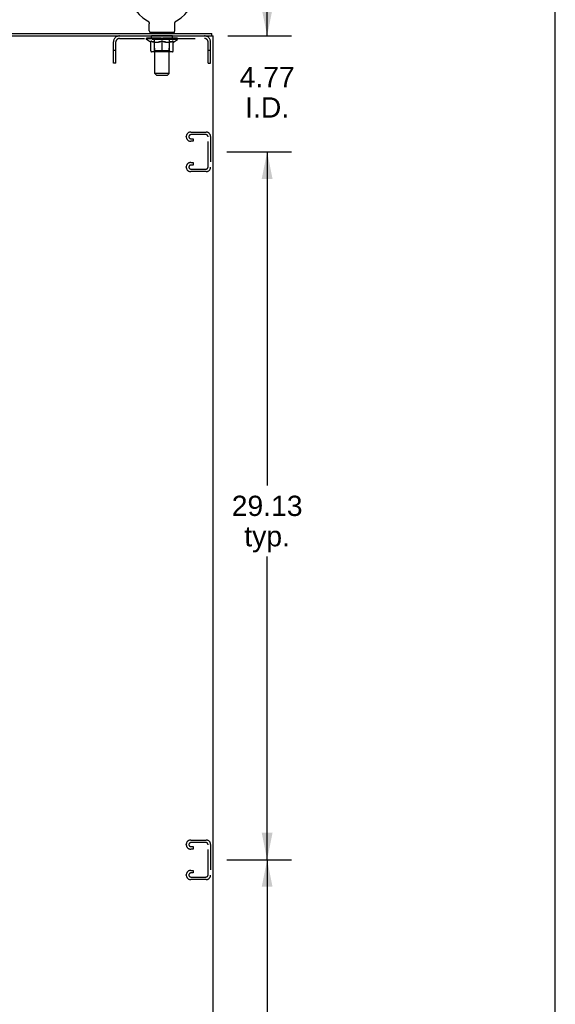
# Model space of a CAD drawing. Header units: inches. Extents: x 0 to 189, y 0 to 122.
# Tile 14 of 15: x 167 to 189, y 41 to 81. Entities that reach past the tile are written whole.
import ezdxf

# ---------------------------------------------------------------- set-up
doc = ezdxf.new("R2010")
doc.units = ezdxf.units.IN
doc.header["$LTSCALE"] = 10.388889
doc.header["$MEASUREMENT"] = 0
doc.linetypes.add('HIDDEN', pattern=[0.2, 0.1, -0.1])
doc.layers.get('0').update_dxf_attribs({"linetype": 'CONTINUOUS'})
for name, color, linetype in [('02___PRT_ALL_AXES', 7, 'CONTINUOUS'), ('DEFAULT_2', 8, 'HIDDEN'), ('DIMENSIONS', 7, 'CONTINUOUS')]:
    doc.layers.add(name, color=color, linetype=linetype)
doc.styles.get("Standard").update_dxf_attribs({"font": 'arial.ttf'})
doc.dimstyles.new('DIMSTYLE_1', dxfattribs={"dimtxt": 0.833333, "dimasz": 1.111111, "dimexe": 0.09, "dimexo": 0.07, "dimgap": 0.0375, "dimtad": 0, "dimtih": 1, "dimtoh": 1, "dimzin": 4, "dimdsep": 46, "dimtxsty": 'Standard', "dimblk": '_FILLED', "dimblk1": '_FILLED', "dimblk2": '_FILLED', "dimcen": 0.09, "dimazin": 1, "dimtfac": 1, "dimtdec": 3, "dimtofl": 0, "dimtmove": 0, "dimatfit": 3, "dimldrblk": '_FILLED', "dimfxl": 0, "dimtolj": 1, "dimtzin": 4, "dimarcsym": 0})

# ---------------------------------------------------------------- blocks, each defined once
blk = doc.blocks.new('_FILLED')
at = {"color": 0, "linetype": 'ByBlock'}
blk.add_solid([(0, 0), (-1, 0.2), (-1, -0.2)], dxfattribs=at)
blk = doc.blocks.new('*D8')
at = {"layer": 'DIMENSIONS', "color": 2, "linetype": 'Continuous'}
for p, q in [((175.379, 46.454), (178.031, 46.454)), ((177.031, 46.454), (177.031, 32.725)), ((177.031, 17.329), (177.031, 29.808)), ((175.379, 17.329), (178.031, 17.329))]:
    blk.add_line(p, q, dxfattribs=at)
at = {"layer": 'DIMENSIONS', "color": 2, "linetype": 'Continuous', "xscale": 1.1111111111, "yscale": 1.1111111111, "zscale": 1.1111111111}
for p, rotation in [((177.031, 46.454), 90), ((177.031, 17.329), 270)]:
    blk.add_blockref('_FILLED', p, dxfattribs=dict(at, rotation=rotation))
at = {"layer": 'DIMENSIONS', "color": 2, "linetype": 'Continuous', "insert": (177.031, 32.308), "char_height": 0.8333, "width": 2.91202, "attachment_point": 2, "line_spacing_factor": 0.9}
blk.add_mtext('29.13\\Ptyp.', dxfattribs=at)
blk = doc.blocks.new('*D9')
at = {"layer": 'DIMENSIONS', "color": 2, "linetype": 'Continuous'}
for p, q in [((175.379, 75.579), (178.031, 75.579)), ((177.031, 75.579), (177.031, 61.85)), ((177.031, 46.454), (177.031, 58.933)), ((175.379, 46.454), (178.031, 46.454))]:
    blk.add_line(p, q, dxfattribs=at)
at = {"layer": 'DIMENSIONS', "color": 2, "linetype": 'Continuous', "xscale": 1.1111111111, "yscale": 1.1111111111, "zscale": 1.1111111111}
for p, rotation in [((177.031, 75.579), 90), ((177.031, 46.454), 270)]:
    blk.add_blockref('_FILLED', p, dxfattribs=dict(at, rotation=rotation))
at = {"layer": 'DIMENSIONS', "color": 2, "linetype": 'Continuous', "insert": (177.031, 61.433), "char_height": 0.8333, "width": 2.91202, "attachment_point": 2, "line_spacing_factor": 0.9}
blk.add_mtext('29.13\\Ptyp.', dxfattribs=at)
blk = doc.blocks.new('*D10')
at = {"layer": 'DIMENSIONS', "color": 2, "linetype": 'Continuous'}
for p, q in [((177.031, 80.35), (177.031, 82.572)), ((175.41, 80.35), (178.031, 80.35)), ((175.379, 75.579), (178.031, 75.579)), ((177.031, 75.579), (177.031, 73.357))]:
    blk.add_line(p, q, dxfattribs=at)
at = {"layer": 'DIMENSIONS', "color": 2, "linetype": 'Continuous', "xscale": 1.1111111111, "yscale": 1.1111111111, "zscale": 1.1111111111}
for p, rotation in [((177.031, 80.35), 270), ((177.031, 75.579), 90)]:
    blk.add_blockref('_FILLED', p, dxfattribs=dict(at, rotation=rotation))
at = {"layer": 'DIMENSIONS', "color": 2, "linetype": 'Continuous', "insert": (177.031, 79.074), "char_height": 0.8333, "width": 2.26456, "attachment_point": 2, "line_spacing_factor": 0.9}
blk.add_mtext('4.77\\PI.D.', dxfattribs=at)

msp = doc.modelspace()

# ---------------------------------------------------------------- linework, layer by layer
at = {"color": 7, "linetype": 'Continuous'}
for p, q in [((188.889, 0), (188.889, 122.222)), ((172.105, 80.973), (172.105, 80.973)), ((172.105, 80.973), (172.11, 80.97)), ((172.108, 80.971), (172.106, 80.972)), ((172.11, 80.97), (172.114, 80.968)), ((172.114, 80.968), (172.119, 80.965)), ((172.118, 80.965), (172.123, 80.962)), ((172.123, 80.962), (172.127, 80.959)), ((172.127, 80.959), (172.131, 80.955)), ((172.131, 80.955), (172.135, 80.952)), ((172.135, 80.952), (172.139, 80.948)), ((172.139, 80.948), (172.142, 80.945)), ((172.142, 80.945), (172.146, 80.941)), ((172.146, 80.941), (172.149, 80.937)), ((172.149, 80.937), (172.153, 80.933)), ((172.152, 80.933), (172.156, 80.928)), ((172.156, 80.929), (172.159, 80.924)), ((172.158, 80.924), (172.161, 80.92)), ((172.164, 80.915), (172.166, 80.911)), ((172.166, 80.911), (172.169, 80.906)), ((172.169, 80.906), (172.171, 80.901)), ((172.171, 80.901), (172.173, 80.896)), ((172.173, 80.896), (172.174, 80.891)), ((172.174, 80.891), (172.176, 80.886)), ((172.176, 80.886), (172.177, 80.881)), ((172.177, 80.881), (172.179, 80.876)), ((172.179, 80.876), (172.18, 80.871)), ((172.18, 80.871), (172.18, 80.866)), ((172.182, 80.85), (172.182, 80.846)), ((172.182, 80.553), (172.182, 80.846)), ((173.228, 80.855), (173.229, 80.861)), ((173.228, 80.553), (173.228, 80.846)), ((173.229, 80.866), (173.23, 80.871)), ((173.229, 80.861), (173.229, 80.866)), ((173.23, 80.871), (173.231, 80.876)), ((173.231, 80.876), (173.232, 80.881)), ((173.232, 80.881), (173.234, 80.886)), ((173.234, 80.886), (173.235, 80.891)), ((173.235, 80.891), (173.237, 80.896)), ((173.237, 80.896), (173.239, 80.901)), ((173.239, 80.901), (173.241, 80.906)), ((173.241, 80.906), (173.243, 80.911)), ((173.243, 80.91), (173.246, 80.915)), ((173.246, 80.915), (173.248, 80.92)), ((173.248, 80.92), (173.251, 80.924)), ((173.251, 80.924), (173.254, 80.929)), ((173.254, 80.928), (173.257, 80.933)), ((173.257, 80.933), (173.26, 80.937)), ((173.26, 80.937), (173.264, 80.941)), ((173.264, 80.941), (173.267, 80.945)), ((173.267, 80.945), (173.271, 80.948)), ((173.271, 80.948), (173.275, 80.952)), ((173.275, 80.952), (173.279, 80.955)), ((173.279, 80.955), (173.283, 80.959)), ((173.283, 80.959), (173.287, 80.962)), ((173.287, 80.962), (173.291, 80.965)), ((173.291, 80.965), (173.296, 80.968)), ((173.295, 80.968), (173.3, 80.97)), ((173.296, 80.968), (173.297, 80.969)), ((173.3, 80.97), (173.304, 80.973)), ((173.303, 80.972), (173.301, 80.971)), ((172.205, 80.484), (172.205, 80.454)), ((173.205, 80.484), (172.205, 80.484)), ((173.205, 80.484), (173.205, 80.454)), ((174.757, 80.35), (174.757, 80.454))]:
    msp.add_line(p, q, dxfattribs=at)
at = {"color": 3, "linetype": 'Continuous'}
for p, q in [((144.861, 80.454), (174.757, 80.454)), ((144.975, 80.35), (174.809, 80.35)), ((174.809, 8.558), (174.809, 80.35))]:
    msp.add_line(p, q, dxfattribs=at)
at = {"color": 7, "linetype": 'Continuous'}
for points in [[(172.161, 80.92), (172.164, 80.915), (172.166, 80.91)], [(172.18, 80.866), (172.181, 80.861), (172.181, 80.855)], [(172.181, 80.861), (172.181, 80.855), (172.182, 80.85)], [(173.228, 80.846), (173.228, 80.85), (173.228, 80.855)], [(173.228, 80.846), (173.228, 80.85), (173.228, 80.855)]]:
    msp.add_lwpolyline(points, dxfattribs=at)
for centre, radius, start, end in [((172.705, 82.112), 1.288, 297.7005, 242.2995), ((172.251, 80.553), 0.069, 180, 270), ((173.159, 80.553), 0.069, 270, 360)]:
    msp.add_arc(centre, radius, start, end, dxfattribs=at)
at = {"layer": '02___PRT_ALL_AXES', "color": 8, "linetype": 'HIDDEN'}
for p, q in [((172.267, 80.246), (172.267, 80.35)), ((173.142, 80.35), (172.267, 80.35)), ((173.142, 80.246), (172.267, 80.246)), ((173.142, 80.246), (173.142, 80.35))]:
    msp.add_line(p, q, dxfattribs=at)
at = {"layer": 'DEFAULT_2', "color": 8, "linetype": 'HIDDEN'}
for p, q in [((172.105, 80.973), (172.105, 80.973)), ((172.113, 80.969), (172.114, 80.968)), ((173.304, 80.973), (173.305, 80.973)), ((173.305, 80.973), (173.304, 80.973)), ((170.951, 80.246), (174.458, 80.246)), ((172.072, 80.207), (172.072, 80.254)), ((173.338, 80.207), (172.072, 80.207)), ((172.231, 80.096), (172.072, 80.207)), ((172.081, 80.247), (172.081, 80.254)), ((172.09, 80.244), (172.09, 80.248)), ((172.09, 80.244), (173.32, 80.244)), ((172.099, 80.244), (172.099, 80.248)), ((172.1, 80.244), (172.1, 80.248)), ((172.11, 80.247), (172.11, 80.254)), ((172.126, 80.244), (172.126, 80.248)), ((172.128, 80.244), (172.128, 80.248)), ((172.156, 80.247), (172.156, 80.254)), ((172.171, 80.244), (172.171, 80.248)), ((172.174, 80.244), (172.174, 80.248)), ((172.378, 80.247), (172.177, 80.247)), ((172.22, 80.247), (172.22, 80.254)), ((172.221, 80.244), (172.221, 80.247)), ((172.222, 80.244), (172.222, 80.247)), ((172.225, 80.244), (172.225, 80.247)), ((172.232, 80.244), (172.232, 80.248)), ((172.232, 80.244), (172.232, 80.247)), ((172.235, 80.244), (172.235, 80.248)), ((172.239, 80.244), (172.239, 80.248)), ((172.243, 80.244), (172.243, 80.247)), ((172.257, 80.244), (172.257, 80.247)), ((172.275, 80.244), (172.275, 80.247)), ((172.276, 80.244), (172.276, 80.25)), ((172.296, 80.244), (172.296, 80.247)), ((172.296, 80.244), (172.296, 80.247)), ((172.298, 80.247), (172.298, 80.254)), ((172.307, 80.244), (172.307, 80.248)), ((172.312, 80.244), (172.312, 80.248)), ((172.321, 80.244), (172.321, 80.247)), ((172.332, 80.244), (172.332, 80.251)), ((172.348, 80.244), (172.348, 80.247)), ((172.351, 80.244), (172.351, 80.247)), ((172.378, 80.244), (172.378, 80.247)), ((172.445, 80.247), (172.383, 80.247)), ((172.388, 80.247), (172.388, 80.254)), ((172.392, 80.484), (172.392, 80.454)), ((172.395, 80.244), (172.395, 80.248)), ((172.4, 80.244), (172.4, 80.248)), ((172.405, 78.803), (172.405, 80.45)), ((172.406, 80.244), (172.406, 80.253)), ((172.41, 80.244), (172.41, 80.247)), ((172.421, 80.244), (172.421, 80.247)), ((172.445, 80.244), (172.445, 80.247)), ((172.52, 80.247), (172.461, 80.247)), ((172.481, 80.244), (172.481, 80.247)), ((172.488, 80.247), (172.488, 80.254)), ((172.492, 80.244), (172.492, 80.248)), ((172.494, 80.244), (172.494, 80.253)), ((172.497, 80.244), (172.497, 80.248)), ((172.504, 80.244), (172.504, 80.248)), ((172.52, 80.244), (172.52, 80.247)), ((172.6, 80.247), (172.546, 80.247)), ((172.559, 80.244), (172.559, 80.247)), ((172.59, 80.247), (172.668, 80.252)), ((172.595, 80.247), (172.595, 80.254)), ((172.595, 80.248), (172.595, 80.254)), ((172.595, 80.254), (172.595, 80.254)), ((172.595, 80.244), (172.595, 80.248)), ((172.599, 80.244), (172.599, 80.248)), ((172.6, 80.244), (172.6, 80.247)), ((172.601, 80.244), (172.601, 80.248)), ((172.636, 80.247), (172.7, 80.247)), ((172.641, 80.244), (172.641, 80.247)), ((172.647, 80.247), (172.647, 80.251)), ((172.668, 80.247), (172.668, 80.252)), ((172.684, 80.244), (172.684, 80.247)), ((172.702, 80.248), (172.702, 80.248)), ((172.702, 80.244), (172.702, 80.248)), ((172.702, 80.244), (172.702, 80.248)), ((172.705, 80.247), (172.705, 80.254)), ((172.705, 80.254), (172.819, 80.247)), ((172.707, 80.244), (172.707, 80.248)), ((172.707, 80.248), (172.708, 80.248)), ((172.708, 80.244), (172.708, 80.248)), ((172.726, 80.244), (172.726, 80.247)), ((172.726, 80.247), (172.774, 80.247)), ((172.768, 80.244), (172.768, 80.247)), ((172.809, 80.244), (172.809, 80.248)), ((172.809, 80.244), (172.809, 80.247)), ((172.809, 80.247), (172.864, 80.247)), ((172.81, 80.244), (172.81, 80.248)), ((172.814, 80.248), (172.814, 80.254)), ((172.814, 80.254), (172.815, 80.254)), ((172.814, 80.244), (172.814, 80.248)), ((172.815, 80.247), (172.815, 80.254)), ((172.851, 80.244), (172.851, 80.247)), ((172.89, 80.244), (172.89, 80.247)), ((172.89, 80.247), (172.949, 80.247)), ((172.905, 80.244), (172.905, 80.248)), ((172.913, 80.244), (172.913, 80.248)), ((172.915, 80.244), (172.915, 80.253)), ((172.918, 80.244), (172.918, 80.248)), ((172.921, 80.247), (172.921, 80.254)), ((172.929, 80.244), (172.929, 80.247)), ((172.965, 80.244), (172.965, 80.247)), ((172.965, 80.247), (173.027, 80.247)), ((172.989, 80.244), (172.989, 80.247)), ((173, 80.244), (173, 80.247)), ((173.004, 80.244), (173.004, 80.253)), ((173.005, 78.803), (173.005, 80.45)), ((173.01, 80.244), (173.01, 80.248)), ((173.015, 80.244), (173.015, 80.248)), ((173.017, 80.484), (173.017, 80.454)), ((173.021, 80.247), (173.021, 80.254)), ((173.032, 80.244), (173.032, 80.247)), ((173.032, 80.247), (173.233, 80.247)), ((173.059, 80.244), (173.059, 80.247)), ((173.062, 80.244), (173.062, 80.247)), ((173.077, 80.244), (173.077, 80.251)), ((173.089, 80.244), (173.089, 80.247)), ((173.098, 80.244), (173.098, 80.248)), ((173.102, 80.244), (173.102, 80.248)), ((173.112, 80.247), (173.112, 80.254)), ((173.113, 80.244), (173.113, 80.247)), ((173.113, 80.244), (173.113, 80.247)), ((173.134, 80.244), (173.134, 80.25)), ((173.134, 80.244), (173.134, 80.247)), ((173.152, 80.244), (173.152, 80.247)), ((173.167, 80.244), (173.167, 80.247)), ((173.171, 80.244), (173.171, 80.248)), ((173.174, 80.244), (173.174, 80.248)), ((173.178, 80.244), (173.178, 80.248)), ((173.178, 80.244), (173.178, 80.247)), ((173.179, 80.096), (173.338, 80.207)), ((173.185, 80.244), (173.185, 80.247)), ((173.188, 80.244), (173.188, 80.247)), ((173.189, 80.244), (173.189, 80.247)), ((173.19, 80.247), (173.19, 80.254)), ((173.236, 80.244), (173.236, 80.248)), ((173.239, 80.244), (173.239, 80.248)), ((173.253, 80.247), (173.253, 80.254)), ((173.282, 80.244), (173.282, 80.248)), ((173.284, 80.244), (173.284, 80.248)), ((173.3, 80.247), (173.3, 80.254)), ((173.31, 80.244), (173.31, 80.248)), ((173.311, 80.244), (173.311, 80.248)), ((173.32, 80.244), (173.32, 80.248)), ((173.328, 80.247), (173.328, 80.254)), ((173.338, 80.207), (173.338, 80.254)), ((170.705, 79.225), (170.705, 80.104)), ((170.809, 79.225), (170.809, 80.104)), ((172.231, 80.096), (172.241, 80.096)), ((172.241, 79.733), (172.241, 80.139)), ((172.384, 80.096), (172.564, 80.096)), ((172.392, 79.736), (172.392, 80.204)), ((172.705, 79.696), (172.705, 80.14)), ((172.846, 80.096), (173.026, 80.096)), ((173.018, 79.736), (173.018, 80.204)), ((173.168, 79.733), (173.168, 80.139)), ((173.168, 80.096), (173.179, 80.096)), ((174.601, 79.225), (174.601, 80.104)), ((174.705, 79.225), (174.705, 80.104)), ((170.809, 79.755), (170.705, 79.755)), ((173.131, 79.696), (172.278, 79.696)), ((172.392, 79.736), (172.352, 79.696)), ((173.018, 79.736), (172.392, 79.736)), ((173.018, 79.736), (173.057, 79.696)), ((174.705, 79.755), (174.601, 79.755)), ((170.809, 79.225), (170.705, 79.225)), ((174.601, 79.225), (174.705, 79.225)), ((172.474, 78.734), (172.405, 78.803)), ((173.005, 78.803), (172.405, 78.803)), ((172.474, 78.734), (172.936, 78.734)), ((172.936, 78.734), (173.005, 78.803)), ((173.705, 76.197), (173.705, 76.212)), ((173.885, 76.392), (174.525, 76.392)), ((174.511, 76.288), (173.899, 76.288)), ((174.601, 74.961), (174.601, 76.198)), ((174.705, 76.212), (174.705, 74.947)), ((173.986, 76.017), (173.885, 76.017)), ((173.899, 76.121), (173.986, 76.121)), ((173.986, 76.121), (173.986, 76.017)), ((173.705, 74.947), (173.705, 74.962)), ((173.885, 75.142), (173.986, 75.142)), ((173.986, 75.038), (173.899, 75.038)), ((173.986, 75.142), (173.986, 75.038)), ((174.525, 74.767), (173.885, 74.767)), ((173.899, 74.871), (174.511, 74.871)), ((173.705, 47.072), (173.705, 47.087)), ((173.885, 47.267), (174.525, 47.267)), ((174.511, 47.163), (173.899, 47.163)), ((173.899, 46.996), (173.986, 46.996)), ((173.986, 46.996), (173.986, 46.892)), ((174.601, 45.836), (174.601, 47.073)), ((174.705, 47.087), (174.705, 45.822)), ((173.986, 46.892), (173.885, 46.892)), ((173.705, 45.822), (173.705, 45.837)), ((173.885, 46.017), (173.986, 46.017)), ((173.986, 45.913), (173.899, 45.913)), ((173.986, 46.017), (173.986, 45.913)), ((174.525, 45.642), (173.885, 45.642)), ((173.899, 45.746), (174.511, 45.746))]:
    msp.add_line(p, q, dxfattribs=at)
for points in [[(172.391, 80.096), (172.367, 80.1), (172.342, 80.106), (172.317, 80.113), (172.292, 80.121), (172.267, 80.129), (172.241, 80.139)], [(172.241, 80.138), (172.266, 80.129), (172.29, 80.12), (172.314, 80.113), (172.337, 80.106), (172.36, 80.101), (172.384, 80.096)], [(172.705, 80.14), (172.679, 80.13), (172.653, 80.121), (172.628, 80.113), (172.603, 80.106), (172.578, 80.1), (172.554, 80.096)], [(172.564, 80.096), (172.587, 80.101), (172.61, 80.106), (172.633, 80.113), (172.657, 80.12), (172.681, 80.129), (172.705, 80.138)], [(172.856, 80.096), (172.831, 80.1), (172.806, 80.106), (172.781, 80.113), (172.756, 80.121), (172.731, 80.13), (172.705, 80.14)], [(172.705, 80.138), (172.729, 80.128), (172.753, 80.12), (172.777, 80.113), (172.8, 80.106), (172.823, 80.1), (172.846, 80.096)], [(173.168, 80.139), (173.143, 80.129), (173.117, 80.12), (173.092, 80.113), (173.067, 80.106), (173.043, 80.1), (173.018, 80.096)], [(173.026, 80.096), (173.049, 80.101), (173.073, 80.106), (173.096, 80.113), (173.12, 80.12), (173.144, 80.129), (173.168, 80.138)]]:
    msp.add_lwpolyline(points, dxfattribs=at)
for centre, radius, start, end in [((170.951, 80.104), 0.246, 90, 180), ((170.951, 80.104), 0.142, 90, 180), ((172.352, 80.204), 0.0398, 0, 90), ((172.37, 80.45), 0.0345, 0, 90), ((173.039, 80.45), 0.0345, 90, 180), ((173.057, 80.204), 0.0398, 90, 180), ((174.458, 80.104), 0.246, 0, 90), ((174.458, 80.104), 0.142, 0, 90), ((172.278, 79.733), 0.0371, 180, 270), ((173.131, 79.733), 0.0371, 270, 360), ((173.885, 76.212), 0.18, 90, 180), ((173.885, 76.197), 0.18, 180, 270), ((173.899, 76.198), 0.09, 90, 180), ((173.899, 76.211), 0.09, 188.2192, 270), ((174.511, 76.198), 0.09, 0, 90), ((174.525, 76.212), 0.18, 0, 90), ((173.885, 74.962), 0.18, 90, 180), ((173.885, 74.947), 0.18, 180, 270), ((173.899, 74.948), 0.09, 90, 180), ((173.899, 74.961), 0.09, 188.2192, 270), ((174.511, 74.961), 0.09, 270, 360), ((174.525, 74.947), 0.18, 270, 360), ((173.885, 47.087), 0.18, 90, 180), ((173.885, 47.072), 0.18, 180, 270), ((173.899, 47.073), 0.09, 90, 180), ((173.899, 47.086), 0.09, 188.2192, 270), ((174.511, 47.073), 0.09, 0, 90), ((174.525, 47.087), 0.18, 0, 90), ((173.885, 45.837), 0.18, 90, 180), ((173.885, 45.822), 0.18, 180, 270), ((173.899, 45.823), 0.09, 90, 180), ((173.899, 45.836), 0.09, 188.2192, 270), ((174.511, 45.836), 0.09, 270, 360), ((174.525, 45.822), 0.18, 270, 360)]:
    msp.add_arc(centre, radius, start, end, dxfattribs=at)
for centre, major_axis, ratio, start_param, end_param in [((172.705, 80.254), (0.633, 0.007), 0.05963, 2.96643, 3.140963), ((172.052, 80.242), (0.198, 0), 0.060556, 0.430652, 1.470503), ((172.705, 80.254), (0.633, 0), 0.060556, -3.141593, -2.96706), ((172.052, 80.236), (0.198, 0.002), 0.05963, 1.376596, 1.469874), ((172.705, 80.254), (0.633, 0.013), 0.05688, 2.791345, 2.965878), ((172.027, 80.242), (0.198, 0.002), 0.05963, 0.25549, 1.295341), ((172.096, 80.242), (0.198, -0.002), 0.05963, 0.605815, 1.645666), ((172.705, 80.254), (0.633, -0.007), 0.05963, -2.96643, -2.791898), ((172.096, 80.236), (0.198, 0), 0.060556, 1.551758, 1.645036), ((172.027, 80.236), (0.198, 0.004), 0.05688, 1.20151, 1.294789), ((172.097, 80.238), (0.164, 0.002), 0.05963, 1.065228, 1.614276), ((172.077, 80.238), (0.164, 0.003), 0.05688, 0.890143, 1.43919), ((172.135, 80.238), (0.164, 0), 0.060556, 1.240391, 1.789438), ((172.705, 80.254), (0.633, 0.019), 0.052395, 2.616403, 2.790936), ((172.024, 80.242), (0.198, 0.004), 0.05688, 0.080405, 1.120256), ((172.159, 80.242), (0.198, -0.004), 0.05688, 0.7809, 1.820751), ((172.705, 80.254), (0.633, -0.013), 0.05688, -2.791345, -2.616812), ((172.159, 80.236), (0.198, -0.002), 0.05963, 1.72692, 1.820198), ((172.024, 80.236), (0.198, 0.006), 0.052395, 1.026568, 1.119847), ((172.077, 80.238), (0.164, 0.005), 0.052395, 0.715201, 1.264248), ((172.191, 80.238), (0.164, -0.002), 0.05963, 1.415553, 1.9646), ((172.705, 80.254), (0.633, 0.025), 0.046319, 2.441654, 2.616187), ((172.238, 80.242), (0.198, -0.006), 0.052395, 0.955842, 1.995693), ((172.041, 80.242), (0.198, 0.006), 0.052395, -0.094537, 0.945314), ((172.705, 80.254), (0.633, -0.019), 0.052395, -2.616403, -2.44187), ((172.238, 80.236), (0.198, -0.004), 0.05688, 1.902006, 1.995284), ((172.041, 80.236), (0.198, 0.008), 0.046319, 0.851819, 0.945098), ((172.095, 80.238), (0.164, 0.006), 0.046319, 0.540452, 1.089499), ((172.262, 80.238), (0.164, -0.003), 0.05688, 1.590638, 2.139686), ((172.705, 80.254), (0.633, 0.029), 0.038841, 2.267123, 2.441656), ((172.331, 80.242), (0.198, -0.008), 0.046319, 1.130591, 2.170442), ((172.078, 80.242), (0.198, 0.008), 0.046319, -0.269286, 0.770565), ((172.705, 80.254), (0.633, -0.025), 0.046319, -2.441654, -2.267121), ((172.331, 80.236), (0.198, -0.006), 0.052395, 2.076947, 2.170226), ((172.078, 80.236), (0.198, 0.009), 0.038841, 0.677289, 0.770567), ((172.132, 80.238), (0.164, 0.008), 0.038841, 0.365921, 0.914969), ((172.346, 80.238), (0.164, -0.005), 0.052395, 1.76558, 2.314627), ((172.705, 80.254), (0.633, 0.033), 0.030195, 2.09281, 2.267343), ((172.436, 80.242), (0.198, -0.009), 0.038841, 1.305122, 2.344973), ((172.134, 80.242), (0.198, 0.009), 0.038841, -0.443817, 0.596034), ((172.705, 80.254), (0.633, -0.029), 0.038841, -2.267123, -2.092591), ((172.436, 80.236), (0.198, -0.008), 0.046319, 2.251696, 2.344975), ((172.134, 80.236), (0.198, 0.01), 0.030195, 0.502975, 0.596254), ((172.186, 80.238), (0.164, 0.009), 0.030195, 0.191608, 0.740655), ((172.442, 80.238), (0.164, -0.006), 0.046319, 1.940329, 2.489376), ((172.208, 80.242), (0.198, 0.01), 0.030195, -0.61813, 0.421721), ((172.705, 80.254), (0.633, 0.036), 0.020645, 1.918687, 2.09322), ((172.549, 80.242), (0.198, -0.01), 0.030195, 1.479435, 2.519286), ((172.705, 80.254), (0.633, -0.033), 0.030195, -2.09281, -1.918277), ((172.549, 80.236), (0.198, -0.009), 0.038841, 2.426227, 2.519505), ((172.208, 80.236), (0.198, 0.011), 0.020645, 0.328852, 0.422131), ((172.256, 80.238), (0.164, 0.009), 0.020645, 0.017485, 0.566532), ((172.545, 80.238), (0.164, -0.008), 0.038841, 2.11486, 2.663907), ((172.296, 80.242), (0.198, 0.011), 0.020645, -0.792253, 0.247598), ((172.705, 80.254), (0.633, 0.038), 0.010478, 1.744704, 1.919237), ((172.667, 80.242), (0.198, -0.011), 0.020645, 1.653558, 2.693409), ((172.705, 80.254), (0.633, -0.036), 0.020645, -1.918687, -1.744154), ((172.667, 80.236), (0.198, -0.01), 0.030195, 2.60054, 2.693819), ((172.296, 80.236), (0.198, 0.012), 0.010478, 0.154869, 0.248148), ((172.34, 80.238), (0.164, 0.01), 0.010478, 6.126688, 6.675735), ((172.654, 80.238), (0.164, -0.009), 0.030195, 2.289173, 2.83822), ((172.397, 80.242), (0.198, 0.012), 0.010478, -0.966236, -0.000846), ((172.786, 80.242), (0.198, -0.012), 0.010478, 1.827541, 2.867392), ((172.705, 80.254), (0.633, -0.038), 0.010478, -1.744704, -1.570171), ((172.786, 80.236), (0.198, -0.011), 0.020645, 2.774664, 2.867942), ((172.764, 80.238), (0.164, -0.009), 0.020645, 2.463296, 3.012344), ((172.624, 80.242), (0.198, 0.012), 0.010478, 0.274201, 1.314052), ((172.538, 80.238), (0.164, 0.01), 0.010478, -0.000298, 0.504314), ((172.508, 80.236), (0.198, 0.012), 0.010478, 0.192946, 0.399283), ((172.705, 80.254), (0.633, 0.038), 0.010478, -1.578586, -1.396888), ((172.902, 80.236), (0.198, -0.012), 0.010478, 2.948646, 3.041925), ((172.872, 80.238), (0.164, -0.01), 0.010478, 2.637279, 3.142076), ((172.743, 80.242), (0.198, 0.011), 0.020645, 0.448184, 1.488034), ((172.646, 80.238), (0.164, 0.009), 0.020645, 0.129249, 0.678296), ((172.624, 80.236), (0.198, 0.011), 0.020645, 0.273651, 0.366929), ((173.012, 80.242), (0.198, -0.012), 0.010478, -3.140747, -2.175357), ((172.705, 80.254), (0.633, 0.036), 0.020645, -1.397439, -1.222906), ((172.705, 80.254), (0.633, -0.038), 0.010478, 1.222355, 1.396888), ((172.861, 80.242), (0.198, 0.01), 0.030195, 0.622307, 1.662158), ((172.756, 80.238), (0.164, 0.009), 0.030195, 0.303372, 0.852419), ((173.069, 80.238), (0.164, -0.01), 0.010478, 2.749043, 3.29809), ((173.113, 80.242), (0.198, -0.011), 0.020645, 2.893995, 3.933846), ((172.743, 80.236), (0.198, 0.01), 0.030195, 0.447774, 0.541052), ((173.113, 80.236), (0.198, -0.012), 0.010478, 2.893445, 2.986723), ((172.705, 80.254), (0.633, 0.033), 0.030195, -1.223315, -1.048783), ((172.974, 80.242), (0.198, 0.009), 0.038841, 0.79662, 1.836471), ((172.705, 80.254), (0.633, -0.036), 0.020645, 1.048373, 1.222906), ((172.864, 80.238), (0.164, 0.008), 0.038841, 0.477686, 1.026733), ((173.153, 80.238), (0.164, -0.009), 0.020645, 2.57506, 3.124108), ((173.202, 80.242), (0.198, -0.01), 0.030195, 2.719872, 3.759723), ((173.078, 80.242), (0.198, 0.008), 0.046319, 0.971151, 2.011002), ((172.861, 80.236), (0.198, 0.009), 0.038841, 0.622087, 0.715366), ((173.202, 80.236), (0.198, -0.011), 0.020645, 2.719462, 2.812741), ((172.705, 80.254), (0.633, 0.029), 0.038841, -1.049002, -0.874469), ((172.705, 80.254), (0.633, -0.033), 0.030195, 0.87425, 1.048783), ((172.968, 80.238), (0.164, 0.006), 0.046319, 0.652216, 1.201263), ((173.172, 80.242), (0.198, 0.006), 0.052395, 1.1459, 2.185751), ((173.223, 80.238), (0.164, -0.009), 0.030195, 2.400937, 2.949985), ((173.276, 80.242), (0.198, -0.009), 0.038841, 2.545558, 3.585409), ((173.063, 80.238), (0.164, 0.005), 0.052395, 0.826965, 1.376012), ((172.974, 80.236), (0.198, 0.008), 0.046319, 0.796618, 0.889896), ((173.276, 80.236), (0.198, -0.01), 0.030195, 2.545339, 2.638617), ((173.251, 80.242), (0.198, 0.004), 0.05688, 1.320842, 2.360692), ((172.705, 80.254), (0.633, 0.025), 0.046319, -0.874471, -0.699939), ((172.705, 80.254), (0.633, -0.029), 0.038841, 0.699936, 0.874469), ((173.332, 80.242), (0.198, -0.008), 0.046319, 2.371028, 3.410879), ((173.278, 80.238), (0.164, -0.008), 0.038841, 2.226624, 2.775671), ((173.314, 80.242), (0.198, 0.002), 0.05963, 1.495927, 2.535778), ((173.148, 80.238), (0.164, 0.003), 0.05688, 1.001907, 1.550954), ((173.369, 80.242), (0.198, -0.006), 0.052395, 2.196279, 3.23613), ((173.078, 80.236), (0.198, 0.006), 0.052395, 0.971367, 1.064645), ((173.315, 80.238), (0.164, -0.006), 0.046319, 2.052093, 2.601141), ((173.358, 80.242), (0.198, 0), 0.060556, 1.671089, 2.71094), ((173.332, 80.236), (0.198, -0.009), 0.038841, 2.371026, 2.464304), ((173.386, 80.242), (0.198, -0.004), 0.05688, 2.021337, 3.061188), ((172.705, 80.254), (0.633, 0.019), 0.052395, -0.699723, -0.52519), ((172.705, 80.254), (0.633, -0.025), 0.046319, 0.525406, 0.699939), ((173.382, 80.242), (0.198, -0.002), 0.05963, 1.846251, 2.886102), ((173.219, 80.238), (0.164, 0.002), 0.05963, 1.176993, 1.72604), ((173.333, 80.238), (0.164, -0.005), 0.052395, 1.877344, 2.426392), ((173.274, 80.238), (0.164, 0), 0.060556, 1.352155, 1.901202), ((173.332, 80.238), (0.164, -0.003), 0.05688, 1.702402, 2.25145), ((173.313, 80.238), (0.164, -0.002), 0.05963, 1.527317, 2.076364), ((173.172, 80.236), (0.198, 0.004), 0.05688, 1.146309, 1.239587), ((173.369, 80.236), (0.198, -0.008), 0.046319, 2.196495, 2.289773), ((172.705, 80.254), (0.633, 0.013), 0.05688, -0.524781, -0.350248), ((172.705, 80.254), (0.633, -0.019), 0.052395, 0.350657, 0.52519), ((173.251, 80.236), (0.198, 0.002), 0.05963, 1.321394, 1.414673), ((173.386, 80.236), (0.198, -0.006), 0.052395, 2.021746, 2.115024), ((172.705, 80.254), (0.633, 0.007), 0.05963, -0.349695, -0.175162), ((172.705, 80.254), (0.633, -0.013), 0.05688, 0.175715, 0.350248), ((173.314, 80.236), (0.198, 0), 0.060556, 1.496556, 1.589835), ((173.382, 80.236), (0.198, -0.004), 0.05688, 1.846804, 1.940083), ((173.358, 80.236), (0.198, -0.002), 0.05963, 1.671719, 1.764997), ((172.705, 80.254), (0.633, 0), 0.060556, -0.174533, 0), ((172.705, 80.254), (0.633, -0.007), 0.05963, 0.000629, 0.175162)]:
    msp.add_ellipse(centre, major_axis=major_axis, ratio=ratio, start_param=start_param, end_param=end_param, dxfattribs=at)

# ---------------------------------------------------------------- dimensions: what is measured, and where the dimension line sits
at = {"layer": 'DIMENSIONS', "color": 2, "linetype": 'Continuous'}
for base, p1, p2, angle, text, picture, middle in [((177.031, 75.579), (175.34, 80.35), (175.309, 75.579), 270, '<>\\PI.D.', '*D10', (177.031, 78.032)), ((177.031198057, 75.579156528), (175.308584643, 46.454156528), (175.308584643, 75.579156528), 90, '<>\\Ptyp.', '*D9', (177.031198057, 60.391656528)), ((177.031198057, 46.454156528), (175.308584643, 17.329156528), (175.308584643, 46.454156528), 90, '<>\\Ptyp.', '*D8', (177.031198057, 31.266656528))]:
    dim = msp.add_linear_dim(base=base, p1=p1, p2=p2, angle=angle, text=text, dimstyle='DIMSTYLE_1', dxfattribs=at)
    dim.commit()
    dim.dimension.update_dxf_attribs({"geometry": picture, "text_midpoint": middle, "dimtype": 160})

doc.saveas('drawing.dxf')
